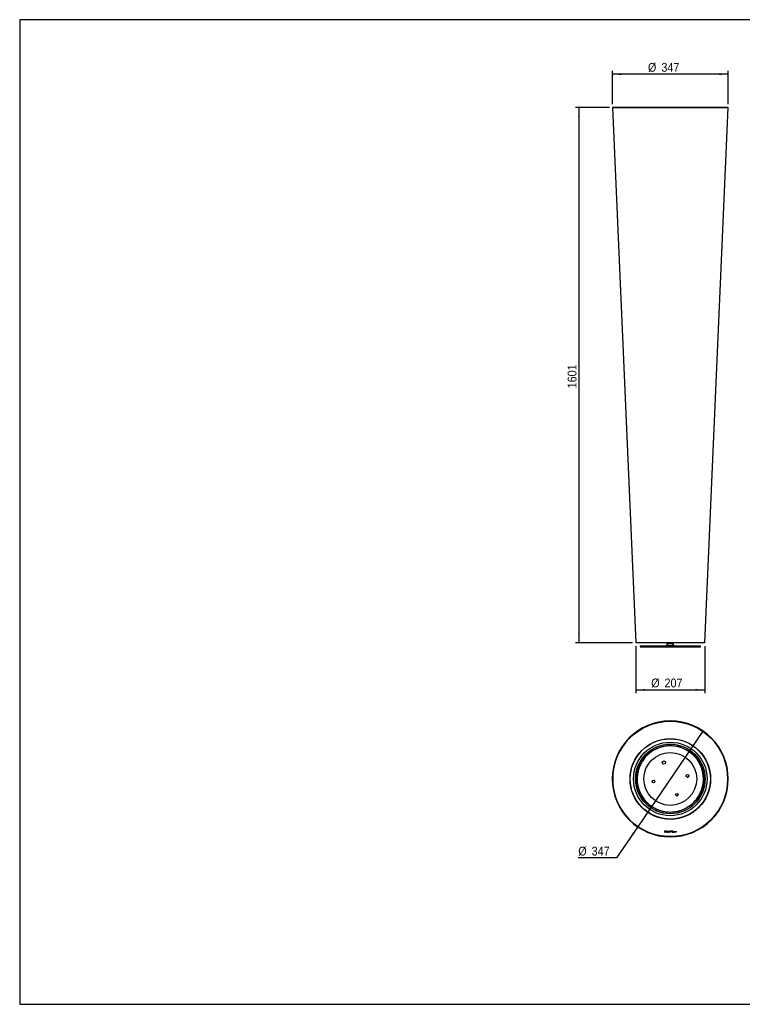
# Model space of a CAD drawing. Header units: millimetres. Extents: x 152 to 4360, y 62 to 3007.
# Tile 1 of 2: x 152 to 2314, y 62 to 3007. Entities that reach past the tile are written whole.
import ezdxf

# ---------------------------------------------------------------- set-up
doc = ezdxf.new("R2010")
doc.units = ezdxf.units.MM
doc.header["$LTSCALE"] = 10
doc.linetypes.add('SLD-Solido', pattern=[0])
doc.layers.add('QUOTE', color=1, linetype='SLD-Solido')
doc.layers.add('SCHIZZI', color=9, linetype='Continuous')
doc.styles.add('SLDTEXTSTYLE0', font='GOTHIC.TTF', dxfattribs={"width": 0.913})
doc.dimstyles.new('SLDDIMSTYLE0', dxfattribs={"dimtxt": 26.458333, "dimasz": 28, "dimexe": 0, "dimexo": 0.0625, "dimgap": 6.614583, "dimtad": 1, "dimdec": 0, "dimrnd": 1e-09, "dimzin": 12, "dimdsep": 46, "dimtxsty": 'SLDTEXTSTYLE0', "dimsah": 1, "dimcen": 0.09, "dimadec": 0, "dimazin": 3, "dimtfac": 1, "dimtofl": 0, "dimtmove": 0, "dimatfit": 3, "dimfxl": 1, "dimfrac": 2, "dimtolj": 1, "dimtzin": 12, "dimarcsym": 0})
doc.dimstyles.new('SLDDIMSTYLE1', dxfattribs={"dimtxt": 26.458333, "dimasz": 28, "dimexe": 0, "dimexo": 0.0625, "dimgap": 6.614583, "dimtad": 0, "dimtih": 1, "dimtoh": 1, "dimdec": 0, "dimrnd": 1e-09, "dimzin": 12, "dimdsep": 46, "dimtxsty": 'SLDTEXTSTYLE0', "dimblk1": 'NONE', "dimsah": 1, "dimcen": 0, "dimadec": 0, "dimazin": 3, "dimtfac": 1, "dimtdec": 0, "dimtmove": 0, "dimatfit": 3, "dimldrblk": 'NONE', "dimfxl": 1, "dimfrac": 2, "dimtolj": 1, "dimtzin": 12, "dimarcsym": 0})

# ---------------------------------------------------------------- blocks, each defined once
blk = doc.blocks.new('_D')
at = {"layer": 'QUOTE', "transparency": 16777216}
for p, q in [((1916.5, 2744.2), (1815.5, 2744.2)), ((1825.5, 2744.2), (1825.5, 1143)), ((1985.5, 1143), (1815.5, 1143))]:
    blk.add_line(p, q, dxfattribs=at)
for points in [[(1825.5, 2744.2), (1823, 2716.2), (1828, 2716.2)], [(1825.5, 1143), (1828, 1171), (1823, 1171)]]:
    blk.add_solid(points, dxfattribs=at)
at = {"layer": 'QUOTE', "transparency": 16777216, "insert": (1791.7, 1904.5), "char_height": 26.46, "attachment_point": 1, "rotation": 90, "style": 'SLDTEXTSTYLE0'}
blk.add_mtext('1601', dxfattribs=at)
blk = doc.blocks.new('_D_1')
at = {"layer": 'QUOTE', "transparency": 16777216}
for p, q in [((1995.5, 1133), (1995.5, 992.8)), ((2202.3, 1133), (2202.3, 992.8)), ((1995.5, 1002.8), (2202.3, 1002.8))]:
    blk.add_line(p, q, dxfattribs=at)
for points in [[(1995.5, 1002.8), (2023.5, 1000.3), (2023.5, 1005.3)], [(2202.3, 1002.8), (2174.3, 1005.3), (2174.3, 1000.3)]]:
    blk.add_solid(points, dxfattribs=at)
at = {"layer": 'QUOTE', "transparency": 16777216, "char_height": 26.46, "attachment_point": 1, "style": 'SLDTEXTSTYLE0'}
for s, insert in [('%%c', (2041.7, 1036.6)), ('207', (2081.6, 1036.6))]:
    blk.add_mtext(s, dxfattribs=dict(at, insert=insert))
blk = doc.blocks.new('_D_2')
at = {"layer": 'QUOTE', "transparency": 16777216}
for p, q in [((1925.5, 2754.2), (1925.5, 2854.2)), ((2272.3, 2844.2), (1925.5, 2844.2)), ((2272.3, 2754.2), (2272.3, 2854.2))]:
    blk.add_line(p, q, dxfattribs=at)
for points in [[(1925.5, 2844.2), (1953.5, 2841.7), (1953.5, 2846.7)], [(2272.3, 2844.2), (2244.3, 2846.7), (2244.3, 2841.7)]]:
    blk.add_solid(points, dxfattribs=at)
at = {"layer": 'QUOTE', "transparency": 16777216, "char_height": 26.46, "attachment_point": 1, "style": 'SLDTEXTSTYLE0'}
for s, insert in [('%%c', (2032.1, 2878)), ('347', (2072.1, 2878))]:
    blk.add_mtext(s, dxfattribs=dict(at, insert=insert))
blk = doc.blocks.new('_D_3')
at = {"layer": 'QUOTE', "transparency": 16777216}
for p, q in [((2196.5, 879.6), (2001.3, 592.9)), ((2001.3, 592.9), (1938, 499.9)), ((1938, 499.9), (1823.6, 499.9))]:
    blk.add_line(p, q, dxfattribs=at)
blk.add_solid([(2001.3, 592.9), (1983.5, 571.2), (1987.6, 568.3)], dxfattribs=at)
at = {"layer": 'QUOTE', "transparency": 16777216, "char_height": 26.46, "attachment_point": 1, "style": 'SLDTEXTSTYLE0'}
for s, insert in [('%%c', (1823.6, 533.7)), ('347', (1863.5, 533.7))]:
    blk.add_mtext(s, dxfattribs=dict(at, insert=insert))
blk = doc.blocks.new('_None')

msp = doc.modelspace()

# ---------------------------------------------------------------- linework, layer by layer
for p, q in [((152.1, 3007.3), (152.1, 62.2)), ((1925.5, 2744.2), (1995.5, 1143)), ((1926.4, 2744.2), (1925.5, 2744.2)), ((2272.3, 2744.2), (1925.5, 2744.2)), ((1926.4, 2744.2), (1926.4, 2744.2)), ((1926.4, 2744.2), (2098.9, 2744.2)), ((2098.9, 2744.2), (2271.4, 2744.2)), ((2202.3, 1143), (2272.3, 2744.2)), ((2271.4, 2744.2), (2271.4, 2744.2)), ((2272.3, 2744.2), (2271.4, 2744.2)), ((2202.3, 1143), (1995.5, 1143)), ((2008.9, 1134.7), (2008.9, 1131.7)), ((2008.9, 1134.7), (2098.9, 1134.7)), ((2008.9, 1131.7), (2098.9, 1131.7)), ((2092.9, 1141), (2086.9, 1135)), ((2086.9, 1135), (2086.9, 1134.7)), ((2103.4, 1135), (2086.9, 1135)), ((2088.9, 1142.8), (2088.9, 1141.2)), ((2108.7, 1141), (2089.1, 1141)), ((2098.9, 1134.7), (2188.9, 1134.7)), ((2098.9, 1131.7), (2188.9, 1131.7)), ((2110.9, 1135), (2103.4, 1135)), ((2110.9, 1135), (2104.9, 1141)), ((2108.9, 1141.2), (2108.9, 1142.8)), ((2110.9, 1134.7), (2110.9, 1135)), ((2188.9, 1131.7), (2188.9, 1134.7)), ((2098.7, 909.7), (2098.7, 908.8)), ((2099, 909.7), (2099, 908.8)), ((2098.8, 856.8), (2098.8, 856.3)), ((2099, 856.8), (2099, 856.3)), ((2002.8, 809), (2003.3, 808.8)), ((2194.5, 808.8), (2194.9, 809)), ((1988.3, 782.8), (1987.8, 783.1)), ((2209.9, 783.1), (2209.5, 782.8)), ((2149.2, 741.6), (2152.3, 741.8)), ((2051.4, 731.2), (2044.7, 730.7)), ((2083.9, 616.7), (2083.9, 617.2)), ((2113.9, 617.2), (2113.9, 616.7)), ((2082.7, 580.5), (2081.4, 580.5)), ((2081.4, 580.5), (2081.4, 577.1)), ((2081.4, 577.1), (2082.9, 577.1)), ((2081.8, 580), (2081.8, 577.5)), ((2082.7, 580), (2081.8, 580)), ((2081.8, 577.5), (2082.9, 577.5)), ((2086.8, 580.5), (2085.5, 580.5)), ((2085.5, 580.5), (2085.5, 578.6)), ((2085.5, 578.6), (2086.8, 578.6)), ((2085.7, 579.6), (2085.7, 580.2)), ((2085.7, 580.2), (2086.8, 580.2)), ((2086.8, 579.6), (2085.7, 579.6)), ((2085.7, 578.8), (2085.7, 579.4)), ((2085.7, 579.4), (2086.8, 579.4)), ((2086.8, 578.8), (2085.7, 578.8)), ((2086.8, 580.2), (2086.8, 580.5)), ((2086.8, 579.4), (2086.8, 579.6)), ((2086.8, 578.6), (2086.8, 578.8)), ((2088.6, 577.3), (2088.2, 576.4)), ((2088.2, 576.4), (2088.6, 576.4)), ((2088.6, 576.4), (2089, 577.1)), ((2088.8, 577.7), (2089.8, 580.1)), ((2089.2, 577.5), (2090.2, 579.9)), ((2090.4, 581.3), (2090, 580.5)), ((2090.4, 580.3), (2090.8, 581.3)), ((2090.8, 581.3), (2090.4, 581.3)), ((2090.5, 579.7), (2090.8, 580)), ((2090.8, 577.6), (2090.5, 577.9)), ((2093.6, 580.5), (2092, 577.1)), ((2092, 577.1), (2092.5, 577.1)), ((2092.5, 577.1), (2093, 578.2)), ((2093, 578.2), (2094.6, 578.2)), ((2093.8, 580), (2093.2, 578.6)), ((2093.2, 578.6), (2094.4, 578.6)), ((2094, 580.5), (2093.6, 580.5)), ((2094.4, 578.6), (2093.8, 580)), ((2095.6, 577.1), (2094, 580.5)), ((2094.6, 578.2), (2095.1, 577.1)), ((2095.1, 577.1), (2095.6, 577.1)), ((2097, 578), (2096.5, 578)), ((2098.7, 579.6), (2099.1, 579.6)), ((2103.1, 580.5), (2100.3, 580.5)), ((2100.3, 580.5), (2100.3, 580)), ((2100.3, 580), (2101.5, 580)), ((2101.5, 580), (2101.5, 577.1)), ((2101.5, 577.1), (2102, 577.1)), ((2102, 577.1), (2102, 580)), ((2102, 580), (2103.1, 580)), ((2103.1, 580), (2103.1, 580.5)), ((2107, 580.5), (2104.5, 580.5)), ((2104.5, 580.5), (2104.5, 577.1)), ((2104.5, 577.1), (2107, 577.1)), ((2104.9, 579), (2104.9, 580)), ((2104.9, 580), (2107, 580)), ((2107, 579), (2104.9, 579)), ((2104.9, 577.5), (2104.9, 578.5)), ((2104.9, 578.5), (2107, 578.5)), ((2107, 577.5), (2104.9, 577.5)), ((2107, 580), (2107, 580.5)), ((2107, 578.5), (2107, 579)), ((2107, 577.1), (2107, 577.5)), ((2108.5, 580.5), (2108.5, 577.1)), ((2108.9, 580.5), (2108.5, 580.5)), ((2108.5, 577.1), (2110.9, 577.1)), ((2108.9, 577.5), (2108.9, 580.5)), ((2110.9, 577.5), (2108.9, 577.5)), ((2110.9, 577.1), (2110.9, 577.5)), ((2112.2, 580.5), (2112.2, 577.1)), ((2112.6, 580.5), (2112.2, 580.5)), ((2112.2, 577.1), (2114.6, 577.1)), ((2112.6, 577.5), (2112.6, 580.5)), ((2114.6, 577.5), (2112.6, 577.5)), ((2114.6, 577.1), (2114.6, 577.5)), ((2116, 580.5), (2116, 577.1)), ((2116.4, 580.5), (2116, 580.5)), ((2116, 577.1), (2116.4, 577.1)), ((2116.4, 577.1), (2116.4, 580.5))]:
    msp.add_line(p, q)
for centre, radius in [((2098.9, 736.3), 172.5), ((2098.9, 736.3), 120.5), ((2098.9, 736.3), 120), ((2098.9, 736.3), 110), ((2098.9, 736.3), 104.1), ((2098.9, 736.3), 100), ((2098.9, 736.3), 79.1), ((2079.9, 785.1), 5), ((2150.5, 745.3), 4), ((2048.2, 728.9), 4), ((2118.8, 689.1), 4)]:
    msp.add_circle(centre, radius)
for centre, radius, start, end in [((2089.1, 1142.8), 0.2, 128.6106, 180), ((2089.1, 1141.2), 0.2, 180, 270), ((2108.7, 1141.2), 0.2, 270, 0), ((2108.7, 1142.8), 0.2, 0, 51.3894), ((2098.9, 736.3), 173.4, 90.05, 89.95), ((2098.9, 736.3), 172.4, 90.05, 89.95), ((2082.6, 575.1), 5.33, 86.472, 88.5829), ((2082.6, 575.1), 4.9, 86.472, 88.5829), ((2082.8, 578.7), 1.8, 41.9374, 87.0427), ((2082.8, 578.7), 1.37, 42.0558, 87.2172), ((2082.8, 578.9), 1.4, 274.5048, 328.9435), ((2082.8, 578.9), 1.83, 274.5048, 329.2563), ((2082.9, 578.8), 1.25, 331.6238, 41.0678), ((2082.9, 578.8), 1.68, 331.2789, 41.1948), ((2089.6, 578.8), 1.74, 112.8715, 191.1136), ((2089.5, 578.7), 1.68, 189.3881, 237.2677), ((2089.6, 578.8), 1.31, 112.9292, 191.1136), ((2089.5, 578.7), 1.25, 188.8398, 234.297), ((2089.5, 578.8), 1.7, 73.7445, 112.5188), ((2089.5, 578.7), 1.68, 251.9493, 263.5079), ((2089.5, 578.8), 1.27, 76.4521, 112.4596), ((2089.5, 578.7), 1.25, 254.0792, 263.8428), ((2089.6, 578.7), 1.65, 261.5589, 316.5956), ((2089.6, 578.7), 1.22, 261.2176, 318.7694), ((2089.5, 578.8), 1.27, 42.6136, 57.0746), ((2089.5, 578.8), 1.7, 44.3698, 59.2778), ((2097.5, 578), 0.926, 179.9031, 233.7615), ((2097.6, 579.6), 0.89, 121.1489, 247.4496), ((2097.9, 578.8), 1.82, 237.5545, 303.3639), ((2097.5, 578), 0.507, 180.0823, 229.8095), ((2097.9, 579.1), 1.51, 59.4852, 121.8272), ((2097.6, 579.6), 0.461, 120.8588, 247.2026), ((2097.9, 578.8), 1.4, 237.6212, 301.8331), ((2098.6, 582.1), 3.58, 247.7152, 258.826), ((2097.9, 579.1), 1.08, 59.4852, 121.973), ((2098.6, 582.1), 3.15, 247.7153, 258.8256), ((2096.9, 573.5), 5.18, 70.5082, 78.4173), ((2097.2, 575), 4.03, 68.3036, 79.24), ((2098.1, 579.5), 0.606, 5.2712, 52.6443), ((2098.5, 578), 0.38, 14.4303, 68.0667), ((2098.3, 578.1), 0.561, 307.7696, 7.8983), ((2098.1, 579.5), 1.03, 2.9602, 55.7958), ((2098.5, 578.1), 0.77, 11.7669, 71.9683), ((2098.3, 578.1), 0.99, 307.7696, 9.1696)]:
    msp.add_arc(centre, radius, start, end)
msp.add_open_spline([(2185.4, 688.1), (2184.3, 686.3), (2182.1, 682.5), (2178.2, 676.9), (2173.7, 671.3), (2168.4, 665.6), (2162.4, 660.1), (2155.5, 654.9), (2147.8, 650), (2139.1, 645.6), (2129.7, 642), (2120.6, 639.5), (2112.2, 638.1), (2104.8, 637.3), (2097.1, 637.2), (2089.2, 637.6), (2081.4, 638.7), (2073.5, 640.5), (2065.7, 642.9), (2058.1, 646), (2050.7, 649.7), (2043.7, 654), (2037, 658.8), (2030.9, 664.2), (2025.2, 669.9), (2020.2, 676.1), (2015.6, 682.5), (2011.7, 689.1), (2008.4, 695.9), (2005.2, 703.7), (2002.5, 712.7), (2000.7, 722.7), (1999.8, 732.3), (1999.9, 741.5), (2000.7, 750.1), (2002.2, 758.1), (2004.2, 765.6), (2006.6, 772.4), (2009.3, 778.6), (2012.3, 784.4), (2015.7, 790), (2019.6, 795.6), (2024.1, 801.3), (2029.4, 806.9), (2035.4, 812.4), (2042.3, 817.7), (2050, 822.6), (2058.7, 826.9), (2068.1, 830.6), (2077.2, 833), (2085.5, 834.5), (2093, 835.2), (2100.7, 835.4), (2108.5, 834.9), (2116.4, 833.8), (2124.3, 832.1), (2132.1, 829.7), (2139.7, 826.6), (2147.1, 822.9), (2154.1, 818.6), (2160.7, 813.7), (2166.9, 808.4), (2172.6, 802.6), (2177.6, 796.5), (2182.1, 790.1), (2186.1, 783.4), (2189.4, 776.7), (2192.5, 768.8), (2195.2, 759.8), (2197.1, 749.9), (2198, 740.2), (2197.9, 731.1), (2197.1, 722.4), (2195.6, 714.4), (2193.6, 707), (2191.2, 700.1), (2188.5, 693.9), (2186.4, 690), (2185.4, 688.1)], degree=3, knots=[0, 0, 0, 0, 0.010266, 0.021192, 0.032815, 0.045171, 0.05829, 0.072196, 0.086904, 0.102418, 0.118725, 0.135796, 0.147581, 0.159663, 0.172019, 0.184619, 0.197431, 0.210416, 0.223535, 0.236745, 0.25, 0.263255, 0.276465, 0.289584, 0.302569, 0.315381, 0.327981, 0.340337, 0.352419, 0.364204, 0.381275, 0.397582, 0.413096, 0.427804, 0.44171, 0.454829, 0.467185, 0.478808, 0.489734, 0.5, 0.510266, 0.521192, 0.532815, 0.545171, 0.55829, 0.572196, 0.586904, 0.602418, 0.618725, 0.635796, 0.647581, 0.659663, 0.672019, 0.684619, 0.697431, 0.710416, 0.723535, 0.736745, 0.75, 0.763255, 0.776465, 0.789584, 0.802569, 0.815381, 0.827981, 0.840337, 0.852419, 0.864204, 0.881275, 0.897582, 0.913096, 0.927804, 0.94171, 0.954829, 0.967185, 0.978808, 0.989734, 1, 1, 1, 1])
at = {"layer": 'SCHIZZI'}
msp.add_line((4359.3, 3007.3), (152.1, 3007.3), dxfattribs=at)
at = {"layer": 'SCHIZZI', "color": 7, "true_color": 0xffffff}
msp.add_line((152.1, 62.2), (4359.5, 62.2), dxfattribs=at)

# ---------------------------------------------------------------- dimensions: what is measured, and where the dimension line sits
at = {"layer": 'QUOTE'}
for base, p1, p2, picture, middle in [((1925.5, 2844.2), (2272.3, 2744.2), (1925.5, 2744.2), '_D_2', (2081.4, 2844.2)), ((2202.3, 1002.8), (1995.5, 1143), (2202.3, 1143), '_D_1', (2091, 1002.8))]:
    dim = msp.add_linear_dim(base=base, p1=p1, p2=p2, text='%%c<>', dimstyle='SLDDIMSTYLE0', dxfattribs=at)
    dim.commit()
    dim.dimension.update_dxf_attribs({"geometry": picture, "text_midpoint": middle, "dimtype": 160})
dim = msp.add_linear_dim(base=(1825.5, 1143), p1=(1926.5, 2744.2), p2=(1995.5, 1143), angle=90, dimstyle='SLDDIMSTYLE0', dxfattribs=at)
dim.commit()
dim.dimension.update_dxf_attribs({"geometry": '_D', "text_midpoint": (1825.5, 1943.6), "dimtype": 160})
dim = msp.add_diameter_dim_2p(p1=(2196.5, 879.6), p2=(2001.3, 592.9), dimstyle='SLDDIMSTYLE1', dxfattribs=at)
dim.commit()
dim.dimension.update_dxf_attribs({"geometry": '_D_3', "text_midpoint": (1872.9, 521), "dimtype": 163})

doc.saveas('drawing.dxf')
